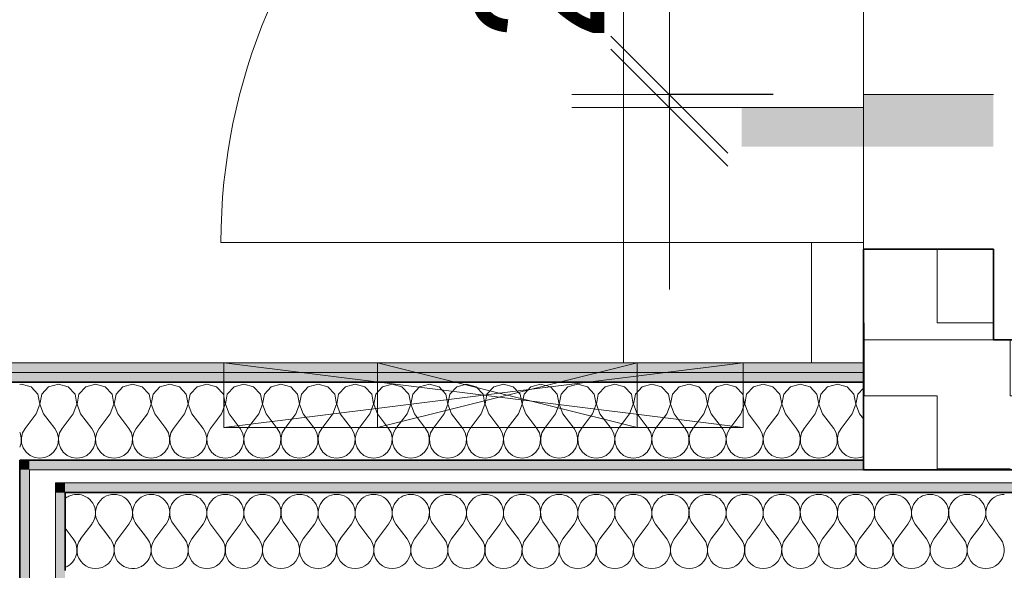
# Model space of a CAD drawing. Header units: centimetres. Extents: x -7.1 to 26.5, y -14.7 to 18.1.
# Tile 87 of 186: x 8.7 to 10.2, y 5.9 to 6.8. Entities that reach past the tile are written whole.
import ezdxf

# ---------------------------------------------------------------- set-up
doc = ezdxf.new("R2010")
doc.units = ezdxf.units.CM
doc.header["$LTSCALE"] = 10
doc.header["$PDMODE"] = 65
doc.linetypes.add('AUSGEZOGEN', pattern=[0])
for name, color, linetype in [('XR$1$010 Murs extérieurs', 7, 'Continuous'), ('XR$1$010 Portes', 7, 'Continuous'), ('XR$1$015 Murs intérieurs', 7, 'Continuous'), ('XR$1$015 Murs intérieurs – Lignes de séparation des couches', 7, 'Continuous'), ('XR$1$030 Chapes', 7, 'Continuous'), ('XR$1$056 Ascenseur', 7, 'Continuous'), ('XR$1$065 Mobilier installé', 7, 'Continuous'), ('XR$1$080 Définition des locaux – Contour', 7, 'Continuous'), ('XR$1$0_', 7, 'Continuous'), ('XR$2$105 Cotations100', 7, 'Continuous'), ('XR$3$010 Murs extérieurs – Hachures des composants', 7, 'Continuous'), ('XR$3$015 Murs intérieurs – Hachures des composants', 7, 'Continuous'), ('XR$3$035 Dalles', 7, 'Continuous')]:
    doc.layers.add(name, color=color, linetype=linetype)
doc.styles.add('ARIAL', font='arial.ttf')
doc.dimstyles.new('DIMSTYLE_7', dxfattribs={"dimtxt": 0.2, "dimasz": 0.3, "dimexe": 0, "dimexo": 0, "dimgap": 0.1, "dimtad": 2, "dimdec": 1, "dimlfac": 100, "dimrnd": 0.5, "dimzin": 4, "dimdsep": 46, "dimtxsty": 'ARIAL', "dimblk1": 'ALL_ML_STRICH', "dimblk2": 'ALL_ML_STRICH', "dimsah": 1, "dimcen": 0, "dimclrd": 7, "dimclre": 7, "dimclrt": 7, "dimadec": 0, "dimazin": 0, "dimtfac": 1, "dimtdec": 0, "dimtix": 1, "dimtmove": 2, "dimatfit": 3, "dimfxl": 0, "dimtvp": 1.2, "dimtzin": 0, "dimlwd": 0, "dimlwe": 18, "dimarcsym": 0})
pattern_1 = [(0, (0.225, 0.225), (0.1125, 0.1125), [0.1125, -0.1125]), (90, (0.225, 0.225), (-0.1125, 0.1125), [0.1125, -0.1125])]

# ---------------------------------------------------------------- blocks, each defined once
blk = doc.blocks.new('ALL_ML_STRICH')
at = {"color": 0, "linetype": 'ByBlock', "lineweight": -2}
for p, q in [((0, -0.5), (0, 0.5)), ((-0.3, -0.3), (0.3, 0.3)), ((-1, 0), (0.5, 0))]:
    blk.add_line(p, q, dxfattribs=at)
blk = doc.blocks.new('*D220')
at = {"layer": 'DEFPOINTS', "color": 7, "linetype": 'AUSGEZOGEN', "lineweight": 18, "transparency": 16777216}
for p in [(10.0363, 6.6514), (9.7126, 6.6314), (9.8573, 6.6314)]:
    blk.add_point(p, dxfattribs=at)
at = {"layer": 'XR$2$105 Cotations100', "color": 7, "linetype": 'AUSGEZOGEN', "lineweight": -2, "transparency": 16777216}
for p, q in [((9.8726, 6.6514), (9.7126, 6.6514)), ((9.7126, 6.6314), (9.7126, 6.6514)), ((9.7126, 6.6314), (9.7126, 6.6314))]:
    blk.add_line(p, q, dxfattribs=at)
at = {"layer": 'XR$2$105 Cotations100', "color": 7, "linetype": 'AUSGEZOGEN', "lineweight": 18, "transparency": 16777216, "xscale": 0.3, "yscale": 0.3, "zscale": 0.3}
for p, rotation in [((9.7126, 6.6314), 270), ((9.7126, 6.6514), 90)]:
    blk.add_blockref('ALL_ML_STRICH', p, dxfattribs=dict(at, rotation=rotation))
at = {"layer": 'XR$2$105 Cotations100', "color": 7, "linetype": 'AUSGEZOGEN', "lineweight": 18, "transparency": 16777216, "insert": (9.5126, 6.7974), "char_height": 0.2, "width": 0.48, "attachment_point": 5, "rotation": 90, "style": 'ARIAL'}
blk.add_mtext('\\W0.80;\\A1;{\\A1;{2\\H0.132000;\\S^ ;}}', dxfattribs=at)
blk = doc.blocks.new('COMPLEXOBJECT_179')
at = {"layer": 'XR$3$015 Murs intérieurs – Hachures des composants', "color": 8, "linetype": 'AUSGEZOGEN', "lineweight": 13, "transparency": 33554687}
for p, q in [((8.7943, 5.9671), (8.7818, 5.9838)), ((8.8057, 5.9671), (8.8229, 5.9899)), ((8.8514, 5.9671), (8.8461, 5.9742))]:
    blk.add_line(p, q, dxfattribs=at)
for centre, start, end in [((8.8, 6.0071), 115.9318, 129.6418), ((8.8, 6.0071), 323.1301, 334.0682), ((8.7714, 5.9499), 291.2239, 36.8699), ((8.8286, 5.9499), 143.1301, 36.8699), ((8.8857, 5.9499), 157.3593, 292.6407)]:
    blk.add_arc(centre, 0.0286, start, end, dxfattribs=at)
blk = doc.blocks.new('COMPLEXOBJECT_181')
at = {"layer": 'XR$3$015 Murs intérieurs – Hachures des composants', "color": 8, "linetype": 'AUSGEZOGEN', "lineweight": 13, "transparency": 33554687}
for p, q in [((8.8461, 5.9742), (8.8343, 5.9899)), ((8.8629, 5.9671), (8.88, 5.9899)), ((8.9018, 5.9761), (8.8914, 5.9899))]:
    blk.add_line(p, q, dxfattribs=at)
for centre, start, end in [((8.8, 6.0071), 90, 115.9318), ((8.8, 6.0071), 334.0682, 90), ((8.8571, 6.0071), 90, 216.8699), ((8.8571, 6.0071), 323.1301, 90), ((8.9143, 6.0071), 115.9755, 216.8699), ((8.8857, 5.9499), 143.1301, 157.3593), ((8.8857, 5.9499), 292.6407, 304.1952)]:
    blk.add_arc(centre, 0.0286, start, end, dxfattribs=at)
blk = doc.blocks.new('COMPLEXOBJECT_182')
at = {"layer": 'XR$3$015 Murs intérieurs – Hachures des composants', "color": 8, "linetype": 'AUSGEZOGEN', "lineweight": 13, "transparency": 33554687}
for p, q in [((8.92, 5.9671), (8.9371, 5.9899)), ((8.9657, 5.9671), (8.9486, 5.9899)), ((8.9771, 5.9671), (8.9943, 5.9899)), ((9.0229, 5.9671), (9.0057, 5.9899)), ((9.0343, 5.9671), (9.0514, 5.9899)), ((9.08, 5.9671), (9.0629, 5.9899)), ((9.0914, 5.9671), (9.1086, 5.9899)), ((9.1371, 5.9671), (9.12, 5.9899)), ((9.1486, 5.9671), (9.1657, 5.9899)), ((9.1943, 5.9671), (9.1771, 5.9899)), ((9.2057, 5.9671), (9.2229, 5.9899)), ((9.2514, 5.9671), (9.2343, 5.9899)), ((9.2629, 5.9671), (9.28, 5.9899)), ((9.3086, 5.9671), (9.2914, 5.9899)), ((9.32, 5.9671), (9.3371, 5.9899)), ((9.3657, 5.9671), (9.3486, 5.9899)), ((9.3771, 5.9671), (9.3943, 5.9899)), ((9.4229, 5.9671), (9.4057, 5.9899)), ((9.4343, 5.9671), (9.4514, 5.9899)), ((9.48, 5.9671), (9.4629, 5.9899)), ((9.4914, 5.9671), (9.5086, 5.9899)), ((9.5371, 5.9671), (9.52, 5.9899)), ((9.5486, 5.9671), (9.5657, 5.9899)), ((9.5943, 5.9671), (9.5771, 5.9899)), ((9.6057, 5.9671), (9.6229, 5.9899)), ((9.6514, 5.9671), (9.6343, 5.9899)), ((9.6629, 5.9671), (9.68, 5.9899)), ((9.7086, 5.9671), (9.6914, 5.9899)), ((9.72, 5.9671), (9.7371, 5.9899)), ((9.7657, 5.9671), (9.7486, 5.9899)), ((9.7771, 5.9671), (9.7943, 5.9899)), ((9.8229, 5.9671), (9.8057, 5.9899)), ((9.8343, 5.9671), (9.8514, 5.9899)), ((9.88, 5.9671), (9.8629, 5.9899)), ((9.8914, 5.9671), (9.9086, 5.9899)), ((9.9371, 5.9671), (9.92, 5.9899)), ((9.9486, 5.9671), (9.9657, 5.9899)), ((9.9943, 5.9671), (9.9771, 5.9899)), ((10.0057, 5.9671), (10.0229, 5.9899)), ((10.0514, 5.9671), (10.0343, 5.9899)), ((10.0629, 5.9671), (10.08, 5.9899)), ((10.1086, 5.9671), (10.0914, 5.9899)), ((10.12, 5.9671), (10.1371, 5.9899)), ((10.1657, 5.9671), (10.1486, 5.9899)), ((10.1771, 5.9671), (10.1943, 5.9899)), ((10.2229, 5.9671), (10.2057, 5.9899)), ((8.9086, 5.9671), (8.9018, 5.9761))]:
    blk.add_line(p, q, dxfattribs=at)
for centre, start, end in [((8.9143, 6.0071), 90, 115.9755), ((8.9143, 6.0071), 323.1301, 90), ((8.9714, 6.0071), 90, 216.8699), ((8.9714, 6.0071), 323.1301, 90), ((9.0286, 6.0071), 90, 216.8699), ((9.0286, 6.0071), 323.1301, 90), ((9.0857, 6.0071), 90, 216.8699), ((9.0857, 6.0071), 323.1301, 90), ((9.1429, 6.0071), 90, 216.8699), ((9.1429, 6.0071), 323.1301, 90), ((9.2, 6.0071), 90, 216.8699), ((9.2, 6.0071), 323.1301, 90), ((9.2571, 6.0071), 90, 216.8699), ((9.2571, 6.0071), 323.1301, 90), ((9.3143, 6.0071), 90, 216.8699), ((9.3143, 6.0071), 323.1301, 90), ((9.3714, 6.0071), 90, 216.8699), ((9.3714, 6.0071), 323.1301, 90), ((9.4286, 6.0071), 90, 216.8699), ((9.4286, 6.0071), 323.1301, 90), ((9.4857, 6.0071), 90, 216.8699), ((9.4857, 6.0071), 323.1301, 90), ((9.5429, 6.0071), 90, 216.8699), ((9.5429, 6.0071), 323.1301, 90), ((9.6, 6.0071), 90, 216.8699), ((9.6, 6.0071), 323.1301, 90), ((9.6571, 6.0071), 90, 216.8699), ((9.6571, 6.0071), 323.1301, 90), ((9.7143, 6.0071), 90, 216.8699), ((9.7143, 6.0071), 323.1301, 90), ((9.7714, 6.0071), 90, 216.8699), ((9.7714, 6.0071), 323.1301, 90), ((9.8286, 6.0071), 90, 216.8699), ((9.8286, 6.0071), 323.1301, 90), ((9.8857, 6.0071), 90, 216.8699), ((9.8857, 6.0071), 323.1301, 90), ((9.9429, 6.0071), 90, 216.8699), ((9.9429, 6.0071), 323.1301, 90), ((10, 6.0071), 90, 216.8699), ((10, 6.0071), 323.1301, 90), ((10.0571, 6.0071), 90, 216.8699), ((10.0571, 6.0071), 323.1301, 90), ((10.1143, 6.0071), 90, 216.8699), ((10.1143, 6.0071), 323.1301, 90), ((10.1714, 6.0071), 90, 216.8699), ((10.1714, 6.0071), 323.1301, 90), ((10.2286, 6.0071), 90, 216.8699), ((8.8857, 5.9499), 304.1952, 36.8699), ((8.9429, 5.9499), 143.1301, 36.8699), ((9, 5.9499), 143.1301, 36.8699), ((9.0571, 5.9499), 143.1301, 36.8699), ((9.1143, 5.9499), 143.1301, 36.8699), ((9.1714, 5.9499), 143.1301, 36.8699), ((9.2286, 5.9499), 143.1301, 36.8699), ((9.2857, 5.9499), 143.1301, 36.8699), ((9.3429, 5.9499), 143.1301, 36.8699), ((9.4, 5.9499), 143.1301, 36.8699), ((9.4571, 5.9499), 143.1301, 36.8699), ((9.5143, 5.9499), 143.1301, 36.8699), ((9.5714, 5.9499), 143.1301, 36.8699), ((9.6286, 5.9499), 143.1301, 36.8699), ((9.6857, 5.9499), 143.1301, 36.8699), ((9.7429, 5.9499), 143.1301, 36.8699), ((9.8, 5.9499), 143.1301, 36.8699), ((9.8571, 5.9499), 143.1301, 36.8699), ((9.9143, 5.9499), 143.1301, 36.8699), ((9.9714, 5.9499), 143.1301, 36.8699), ((10.0286, 5.9499), 143.1301, 36.8699), ((10.0857, 5.9499), 143.1301, 36.8699), ((10.1429, 5.9499), 143.1301, 36.8699), ((10.2, 5.9499), 143.1301, 36.8699)]:
    blk.add_arc(centre, 0.0286, start, end, dxfattribs=at)
blk = doc.blocks.new('COMPLEXOBJECT_251')
at = {"layer": 'XR$3$015 Murs intérieurs – Hachures des composants', "color": 8, "linetype": 'AUSGEZOGEN', "lineweight": 13, "transparency": 33554687}
for p, q in [((8.7143, 6.2056), (8.7118, 6.2049)), ((8.7293, 6.2014), (8.7143, 6.2056)), ((8.7714, 6.2056), (8.7564, 6.2014)), ((8.7864, 6.2014), (8.7714, 6.2056)), ((8.8286, 6.2056), (8.8136, 6.2014)), ((8.8436, 6.2014), (8.8286, 6.2056)), ((8.8857, 6.2056), (8.8707, 6.2014)), ((8.9007, 6.2014), (8.8857, 6.2056)), ((8.9429, 6.2056), (8.9278, 6.2014)), ((8.9579, 6.2014), (8.9429, 6.2056)), ((9, 6.2056), (8.985, 6.2014)), ((9.015, 6.2014), (9, 6.2056)), ((9.0571, 6.2056), (9.0421, 6.2014)), ((9.0722, 6.2014), (9.0571, 6.2056)), ((9.1143, 6.2056), (9.0993, 6.2014)), ((9.1293, 6.2014), (9.1143, 6.2056)), ((9.1714, 6.2056), (9.1564, 6.2014)), ((9.1864, 6.2014), (9.1714, 6.2056)), ((9.2286, 6.2056), (9.2136, 6.2014)), ((9.2436, 6.2014), (9.2286, 6.2056)), ((9.2857, 6.2056), (9.2707, 6.2014)), ((9.3007, 6.2014), (9.2857, 6.2056)), ((9.3429, 6.2056), (9.3278, 6.2014)), ((9.3579, 6.2014), (9.3429, 6.2056)), ((9.4, 6.2056), (9.385, 6.2014)), ((9.415, 6.2014), (9.4, 6.2056)), ((9.4571, 6.2056), (9.4421, 6.2014)), ((9.4722, 6.2014), (9.4571, 6.2056)), ((9.5143, 6.2056), (9.4993, 6.2014)), ((9.5293, 6.2014), (9.5143, 6.2056)), ((9.5714, 6.2056), (9.5564, 6.2014)), ((9.5864, 6.2014), (9.5714, 6.2056)), ((9.6286, 6.2056), (9.6136, 6.2014)), ((9.6436, 6.2014), (9.6286, 6.2056)), ((9.6857, 6.2056), (9.6707, 6.2014)), ((9.7007, 6.2014), (9.6857, 6.2056)), ((9.7429, 6.2056), (9.7278, 6.2014)), ((9.7579, 6.2014), (9.7429, 6.2056)), ((9.8, 6.2056), (9.785, 6.2014)), ((9.815, 6.2014), (9.8, 6.2056)), ((9.8571, 6.2056), (9.8421, 6.2014)), ((9.8722, 6.2014), (9.8571, 6.2056)), ((9.9143, 6.2056), (9.8993, 6.2014)), ((9.9293, 6.2014), (9.9143, 6.2056)), ((9.9714, 6.2056), (9.9564, 6.2014)), ((9.9864, 6.2014), (9.9714, 6.2056)), ((8.7398, 6.1899), (8.7293, 6.2014)), ((8.7427, 6.1745), (8.7398, 6.1899)), ((8.7459, 6.1899), (8.743, 6.1745)), ((8.7564, 6.2014), (8.7459, 6.1899)), ((8.797, 6.1899), (8.7864, 6.2014)), ((8.7999, 6.1745), (8.797, 6.1899)), ((8.803, 6.1899), (8.8001, 6.1745)), ((8.8136, 6.2014), (8.803, 6.1899)), ((8.8541, 6.1899), (8.8436, 6.2014)), ((8.857, 6.1745), (8.8541, 6.1899)), ((8.8602, 6.1899), (8.8573, 6.1745)), ((8.8707, 6.2014), (8.8602, 6.1899)), ((8.9113, 6.1899), (8.9007, 6.2014)), ((8.9142, 6.1745), (8.9113, 6.1899)), ((8.9173, 6.1899), (8.9144, 6.1745)), ((8.9278, 6.2014), (8.9173, 6.1899)), ((8.9684, 6.1899), (8.9579, 6.2014)), ((8.9713, 6.1745), (8.9684, 6.1899)), ((8.9744, 6.1899), (8.9715, 6.1745)), ((8.985, 6.2014), (8.9744, 6.1899)), ((9.0256, 6.1899), (9.015, 6.2014)), ((9.0285, 6.1745), (9.0256, 6.1899)), ((9.0316, 6.1899), (9.0287, 6.1745)), ((9.0421, 6.2014), (9.0316, 6.1899)), ((9.0827, 6.1899), (9.0722, 6.2014)), ((9.0856, 6.1745), (9.0827, 6.1899)), ((9.0887, 6.1899), (9.0858, 6.1745)), ((9.0993, 6.2014), (9.0887, 6.1899)), ((9.1398, 6.1899), (9.1293, 6.2014)), ((9.1427, 6.1745), (9.1398, 6.1899)), ((9.1459, 6.1899), (9.143, 6.1745)), ((9.1564, 6.2014), (9.1459, 6.1899)), ((9.197, 6.1899), (9.1864, 6.2014)), ((9.1999, 6.1745), (9.197, 6.1899)), ((9.203, 6.1899), (9.2001, 6.1745)), ((9.2136, 6.2014), (9.203, 6.1899)), ((9.2541, 6.1899), (9.2436, 6.2014)), ((9.257, 6.1745), (9.2541, 6.1899)), ((9.2602, 6.1899), (9.2573, 6.1745)), ((9.2707, 6.2014), (9.2602, 6.1899)), ((9.3113, 6.1899), (9.3007, 6.2014)), ((9.3142, 6.1745), (9.3113, 6.1899)), ((9.3173, 6.1899), (9.3144, 6.1745)), ((9.3278, 6.2014), (9.3173, 6.1899)), ((9.3684, 6.1899), (9.3579, 6.2014)), ((9.3713, 6.1745), (9.3684, 6.1899)), ((9.3744, 6.1899), (9.3715, 6.1745)), ((9.385, 6.2014), (9.3744, 6.1899)), ((9.4256, 6.1899), (9.415, 6.2014)), ((9.4285, 6.1745), (9.4256, 6.1899)), ((9.4316, 6.1899), (9.4287, 6.1745)), ((9.4421, 6.2014), (9.4316, 6.1899)), ((9.4827, 6.1899), (9.4722, 6.2014)), ((9.4856, 6.1745), (9.4827, 6.1899)), ((9.4887, 6.1899), (9.4858, 6.1745)), ((9.4993, 6.2014), (9.4887, 6.1899)), ((9.5398, 6.1899), (9.5293, 6.2014)), ((9.5427, 6.1745), (9.5398, 6.1899)), ((9.5459, 6.1899), (9.543, 6.1745)), ((9.5564, 6.2014), (9.5459, 6.1899)), ((9.597, 6.1899), (9.5864, 6.2014)), ((9.5999, 6.1745), (9.597, 6.1899)), ((9.603, 6.1899), (9.6001, 6.1745)), ((9.6136, 6.2014), (9.603, 6.1899)), ((9.6541, 6.1899), (9.6436, 6.2014)), ((9.657, 6.1745), (9.6541, 6.1899)), ((9.6602, 6.1899), (9.6573, 6.1745)), ((9.6707, 6.2014), (9.6602, 6.1899)), ((9.7113, 6.1899), (9.7007, 6.2014)), ((9.7142, 6.1745), (9.7113, 6.1899)), ((9.7173, 6.1899), (9.7144, 6.1745)), ((9.7278, 6.2014), (9.7173, 6.1899)), ((9.7684, 6.1899), (9.7579, 6.2014)), ((9.7713, 6.1745), (9.7684, 6.1899)), ((9.7744, 6.1899), (9.7715, 6.1745)), ((9.785, 6.2014), (9.7744, 6.1899)), ((9.8256, 6.1899), (9.815, 6.2014)), ((9.8285, 6.1745), (9.8256, 6.1899)), ((9.8316, 6.1899), (9.8287, 6.1745)), ((9.8421, 6.2014), (9.8316, 6.1899)), ((9.8827, 6.1899), (9.8722, 6.2014)), ((9.8856, 6.1745), (9.8827, 6.1899)), ((9.8887, 6.1899), (9.8858, 6.1745)), ((9.8993, 6.2014), (9.8887, 6.1899)), ((9.9398, 6.1899), (9.9293, 6.2014)), ((9.9427, 6.1745), (9.9398, 6.1899)), ((9.9459, 6.1899), (9.943, 6.1745)), ((9.9564, 6.2014), (9.9459, 6.1899)), ((9.997, 6.1899), (9.9864, 6.2014)), ((9.9999, 6.1745), (9.997, 6.1899)), ((10.003, 6.1899), (10.0001, 6.1745)), ((10.0118, 6.1994), (10.003, 6.1899)), ((8.7371, 6.1599), (8.7427, 6.1745)), ((8.743, 6.1745), (8.7486, 6.1599)), ((8.7943, 6.1599), (8.7999, 6.1745)), ((8.8001, 6.1745), (8.8057, 6.1599)), ((8.8514, 6.1599), (8.857, 6.1745)), ((8.8573, 6.1745), (8.8629, 6.1599)), ((8.9086, 6.1599), (8.9142, 6.1745)), ((8.9144, 6.1745), (8.92, 6.1599)), ((8.9657, 6.1599), (8.9713, 6.1745)), ((8.9715, 6.1745), (8.9771, 6.1599)), ((9.0229, 6.1599), (9.0285, 6.1745)), ((9.0287, 6.1745), (9.0343, 6.1599)), ((9.08, 6.1599), (9.0856, 6.1745)), ((9.0858, 6.1745), (9.0914, 6.1599)), ((9.1371, 6.1599), (9.1427, 6.1745)), ((9.143, 6.1745), (9.1486, 6.1599)), ((9.1943, 6.1599), (9.1999, 6.1745)), ((9.2001, 6.1745), (9.2057, 6.1599)), ((9.2514, 6.1599), (9.257, 6.1745)), ((9.2573, 6.1745), (9.2629, 6.1599)), ((9.3086, 6.1599), (9.3142, 6.1745)), ((9.3144, 6.1745), (9.32, 6.1599)), ((9.3657, 6.1599), (9.3713, 6.1745)), ((9.3715, 6.1745), (9.3771, 6.1599)), ((9.4229, 6.1599), (9.4285, 6.1745)), ((9.4287, 6.1745), (9.4343, 6.1599)), ((9.48, 6.1599), (9.4856, 6.1745)), ((9.4858, 6.1745), (9.4914, 6.1599)), ((9.5371, 6.1599), (9.5427, 6.1745)), ((9.543, 6.1745), (9.5486, 6.1599)), ((9.5943, 6.1599), (9.5999, 6.1745)), ((9.6001, 6.1745), (9.6057, 6.1599)), ((9.6514, 6.1599), (9.657, 6.1745)), ((9.6573, 6.1745), (9.6629, 6.1599)), ((9.7086, 6.1599), (9.7142, 6.1745)), ((9.7144, 6.1745), (9.72, 6.1599)), ((9.7657, 6.1599), (9.7713, 6.1745)), ((9.7715, 6.1745), (9.7771, 6.1599)), ((9.8229, 6.1599), (9.8285, 6.1745)), ((9.8287, 6.1745), (9.8343, 6.1599)), ((9.88, 6.1599), (9.8856, 6.1745)), ((9.8858, 6.1745), (9.8914, 6.1599)), ((9.9371, 6.1599), (9.9427, 6.1745)), ((9.943, 6.1745), (9.9486, 6.1599)), ((9.9943, 6.1599), (9.9999, 6.1745)), ((10.0001, 6.1745), (10.0057, 6.1599)), ((8.7371, 6.1599), (8.72, 6.1371)), ((8.7486, 6.1599), (8.7657, 6.1371)), ((8.7943, 6.1599), (8.7771, 6.1371)), ((8.8057, 6.1599), (8.8229, 6.1371)), ((8.8514, 6.1599), (8.8343, 6.1371)), ((8.8629, 6.1599), (8.88, 6.1371)), ((8.9086, 6.1599), (8.8914, 6.1371)), ((8.92, 6.1599), (8.9371, 6.1371)), ((8.9657, 6.1599), (8.9486, 6.1371)), ((8.9771, 6.1599), (8.9943, 6.1371)), ((9.0229, 6.1599), (9.0057, 6.1371)), ((9.0343, 6.1599), (9.0514, 6.1371)), ((9.08, 6.1599), (9.0629, 6.1371)), ((9.0914, 6.1599), (9.1086, 6.1371)), ((9.1371, 6.1599), (9.12, 6.1371)), ((9.1486, 6.1599), (9.1657, 6.1371)), ((9.1943, 6.1599), (9.1771, 6.1371)), ((9.2057, 6.1599), (9.2229, 6.1371)), ((9.2514, 6.1599), (9.2343, 6.1371)), ((9.2629, 6.1599), (9.28, 6.1371)), ((9.3086, 6.1599), (9.2914, 6.1371)), ((9.32, 6.1599), (9.3371, 6.1371)), ((9.3657, 6.1599), (9.3486, 6.1371)), ((9.3771, 6.1599), (9.3943, 6.1371)), ((9.4229, 6.1599), (9.4057, 6.1371)), ((9.4343, 6.1599), (9.4514, 6.1371)), ((9.48, 6.1599), (9.4629, 6.1371)), ((9.4914, 6.1599), (9.5086, 6.1371)), ((9.5371, 6.1599), (9.52, 6.1371)), ((9.5486, 6.1599), (9.5657, 6.1371)), ((9.5943, 6.1599), (9.5771, 6.1371)), ((9.6057, 6.1599), (9.6229, 6.1371)), ((9.6514, 6.1599), (9.6343, 6.1371)), ((9.6629, 6.1599), (9.68, 6.1371)), ((9.7086, 6.1599), (9.6914, 6.1371)), ((9.72, 6.1599), (9.7371, 6.1371)), ((9.7657, 6.1599), (9.7486, 6.1371)), ((9.7771, 6.1599), (9.7943, 6.1371)), ((9.8229, 6.1599), (9.8057, 6.1371)), ((9.8343, 6.1599), (9.8514, 6.1371)), ((9.88, 6.1599), (9.8629, 6.1371)), ((9.8914, 6.1599), (9.9086, 6.1371)), ((9.9371, 6.1599), (9.92, 6.1371)), ((9.9486, 6.1599), (9.9657, 6.1371)), ((9.9943, 6.1599), (9.9771, 6.1371)), ((10.0057, 6.1599), (10.0118, 6.1519)), ((8.7124, 6.1302), (8.7118, 6.1313)), ((8.7142, 6.1225), (8.7124, 6.1302)), ((8.7162, 6.1302), (8.7144, 6.1225)), ((8.72, 6.1371), (8.7162, 6.1302)), ((8.7695, 6.1302), (8.7657, 6.1371)), ((8.7713, 6.1225), (8.7695, 6.1302)), ((8.7733, 6.1302), (8.7715, 6.1225)), ((8.7771, 6.1371), (8.7733, 6.1302)), ((8.8267, 6.1302), (8.8229, 6.1371)), ((8.8285, 6.1225), (8.8267, 6.1302)), ((8.8305, 6.1302), (8.8287, 6.1225)), ((8.8343, 6.1371), (8.8305, 6.1302)), ((8.8838, 6.1302), (8.88, 6.1371)), ((8.8856, 6.1225), (8.8838, 6.1302)), ((8.8876, 6.1302), (8.8858, 6.1225)), ((8.8914, 6.1371), (8.8876, 6.1302)), ((8.941, 6.1302), (8.9371, 6.1371)), ((8.9427, 6.1225), (8.941, 6.1302)), ((8.9448, 6.1302), (8.943, 6.1225)), ((8.9486, 6.1371), (8.9448, 6.1302)), ((8.9981, 6.1302), (8.9943, 6.1371)), ((8.9999, 6.1225), (8.9981, 6.1302)), ((9.0019, 6.1302), (9.0001, 6.1225)), ((9.0057, 6.1371), (9.0019, 6.1302)), ((9.0552, 6.1302), (9.0514, 6.1371)), ((9.057, 6.1225), (9.0552, 6.1302)), ((9.059, 6.1302), (9.0573, 6.1225)), ((9.0629, 6.1371), (9.059, 6.1302)), ((9.1124, 6.1302), (9.1086, 6.1371)), ((9.1142, 6.1225), (9.1124, 6.1302)), ((9.1162, 6.1302), (9.1144, 6.1225)), ((9.12, 6.1371), (9.1162, 6.1302)), ((9.1695, 6.1302), (9.1657, 6.1371)), ((9.1713, 6.1225), (9.1695, 6.1302)), ((9.1733, 6.1302), (9.1715, 6.1225)), ((9.1771, 6.1371), (9.1733, 6.1302)), ((9.2267, 6.1302), (9.2229, 6.1371)), ((9.2285, 6.1225), (9.2267, 6.1302)), ((9.2305, 6.1302), (9.2287, 6.1225)), ((9.2343, 6.1371), (9.2305, 6.1302)), ((9.2838, 6.1302), (9.28, 6.1371)), ((9.2856, 6.1225), (9.2838, 6.1302)), ((9.2876, 6.1302), (9.2858, 6.1225)), ((9.2914, 6.1371), (9.2876, 6.1302)), ((9.341, 6.1302), (9.3371, 6.1371)), ((9.3427, 6.1225), (9.341, 6.1302)), ((9.3448, 6.1302), (9.343, 6.1225)), ((9.3486, 6.1371), (9.3448, 6.1302)), ((9.3981, 6.1302), (9.3943, 6.1371)), ((9.3999, 6.1225), (9.3981, 6.1302)), ((9.4019, 6.1302), (9.4001, 6.1225)), ((9.4057, 6.1371), (9.4019, 6.1302)), ((9.4552, 6.1302), (9.4514, 6.1371)), ((9.457, 6.1225), (9.4552, 6.1302)), ((9.459, 6.1302), (9.4573, 6.1225)), ((9.4629, 6.1371), (9.459, 6.1302)), ((9.5124, 6.1302), (9.5086, 6.1371)), ((9.5142, 6.1225), (9.5124, 6.1302)), ((9.5162, 6.1302), (9.5144, 6.1225)), ((9.52, 6.1371), (9.5162, 6.1302)), ((9.5695, 6.1302), (9.5657, 6.1371)), ((9.5713, 6.1225), (9.5695, 6.1302)), ((9.5733, 6.1302), (9.5715, 6.1225)), ((9.5771, 6.1371), (9.5733, 6.1302)), ((9.6267, 6.1302), (9.6229, 6.1371)), ((9.6285, 6.1225), (9.6267, 6.1302)), ((9.6305, 6.1302), (9.6287, 6.1225)), ((9.6343, 6.1371), (9.6305, 6.1302)), ((9.6838, 6.1302), (9.68, 6.1371)), ((9.6856, 6.1225), (9.6838, 6.1302)), ((9.6876, 6.1302), (9.6858, 6.1225)), ((9.6914, 6.1371), (9.6876, 6.1302)), ((9.741, 6.1302), (9.7371, 6.1371)), ((9.7427, 6.1225), (9.741, 6.1302)), ((9.7448, 6.1302), (9.743, 6.1225)), ((9.7486, 6.1371), (9.7448, 6.1302)), ((9.7981, 6.1302), (9.7943, 6.1371)), ((9.7999, 6.1225), (9.7981, 6.1302)), ((9.8019, 6.1302), (9.8001, 6.1225)), ((9.8057, 6.1371), (9.8019, 6.1302)), ((9.8552, 6.1302), (9.8514, 6.1371)), ((9.857, 6.1225), (9.8552, 6.1302)), ((9.859, 6.1302), (9.8573, 6.1225)), ((9.8629, 6.1371), (9.859, 6.1302)), ((9.9124, 6.1302), (9.9086, 6.1371)), ((9.9142, 6.1225), (9.9124, 6.1302)), ((9.9162, 6.1302), (9.9144, 6.1225)), ((9.92, 6.1371), (9.9162, 6.1302)), ((9.9695, 6.1302), (9.9657, 6.1371)), ((9.9713, 6.1225), (9.9695, 6.1302)), ((9.9733, 6.1302), (9.9715, 6.1225)), ((9.9771, 6.1371), (9.9733, 6.1302)), ((8.7118, 6.1086), (8.7138, 6.1146)), ((8.7138, 6.1146), (8.7142, 6.1225)), ((8.7144, 6.1225), (8.7148, 6.1146)), ((8.7148, 6.1146), (8.7173, 6.1072)), ((8.7684, 6.1072), (8.7709, 6.1146)), ((8.7709, 6.1146), (8.7713, 6.1225)), ((8.7715, 6.1225), (8.7719, 6.1146)), ((8.7719, 6.1146), (8.7744, 6.1072)), ((8.8256, 6.1072), (8.8281, 6.1146)), ((8.8281, 6.1146), (8.8285, 6.1225)), ((8.8287, 6.1225), (8.8291, 6.1146)), ((8.8291, 6.1146), (8.8316, 6.1072)), ((8.8827, 6.1072), (8.8852, 6.1146)), ((8.8852, 6.1146), (8.8856, 6.1225)), ((8.8858, 6.1225), (8.8862, 6.1146)), ((8.8862, 6.1146), (8.8887, 6.1072)), ((8.9398, 6.1072), (8.9424, 6.1146)), ((8.9424, 6.1146), (8.9427, 6.1225)), ((8.943, 6.1225), (8.9434, 6.1146)), ((8.9434, 6.1146), (8.9459, 6.1072)), ((8.997, 6.1072), (8.9995, 6.1146)), ((8.9995, 6.1146), (8.9999, 6.1225)), ((9.0001, 6.1225), (9.0005, 6.1146)), ((9.0005, 6.1146), (9.003, 6.1072)), ((9.0541, 6.1072), (9.0566, 6.1146)), ((9.0566, 6.1146), (9.057, 6.1225)), ((9.0573, 6.1225), (9.0576, 6.1146)), ((9.0576, 6.1146), (9.0602, 6.1072)), ((9.1113, 6.1072), (9.1138, 6.1146)), ((9.1138, 6.1146), (9.1142, 6.1225)), ((9.1144, 6.1225), (9.1148, 6.1146)), ((9.1148, 6.1146), (9.1173, 6.1072)), ((9.1684, 6.1072), (9.1709, 6.1146)), ((9.1709, 6.1146), (9.1713, 6.1225)), ((9.1715, 6.1225), (9.1719, 6.1146)), ((9.1719, 6.1146), (9.1744, 6.1072)), ((9.2256, 6.1072), (9.2281, 6.1146)), ((9.2281, 6.1146), (9.2285, 6.1225)), ((9.2287, 6.1225), (9.2291, 6.1146)), ((9.2291, 6.1146), (9.2316, 6.1072)), ((9.2827, 6.1072), (9.2852, 6.1146)), ((9.2852, 6.1146), (9.2856, 6.1225)), ((9.2858, 6.1225), (9.2862, 6.1146)), ((9.2862, 6.1146), (9.2887, 6.1072)), ((9.3398, 6.1072), (9.3424, 6.1146)), ((9.3424, 6.1146), (9.3427, 6.1225)), ((9.343, 6.1225), (9.3434, 6.1146)), ((9.3434, 6.1146), (9.3459, 6.1072)), ((9.397, 6.1072), (9.3995, 6.1146)), ((9.3995, 6.1146), (9.3999, 6.1225)), ((9.4001, 6.1225), (9.4005, 6.1146)), ((9.4005, 6.1146), (9.403, 6.1072)), ((9.4541, 6.1072), (9.4566, 6.1146)), ((9.4566, 6.1146), (9.457, 6.1225)), ((9.4573, 6.1225), (9.4576, 6.1146)), ((9.4576, 6.1146), (9.4602, 6.1072)), ((9.5113, 6.1072), (9.5138, 6.1146)), ((9.5138, 6.1146), (9.5142, 6.1225)), ((9.5144, 6.1225), (9.5148, 6.1146)), ((9.5148, 6.1146), (9.5173, 6.1072)), ((9.5684, 6.1072), (9.5709, 6.1146)), ((9.5709, 6.1146), (9.5713, 6.1225)), ((9.5715, 6.1225), (9.5719, 6.1146)), ((9.5719, 6.1146), (9.5744, 6.1072)), ((9.6256, 6.1072), (9.6281, 6.1146)), ((9.6281, 6.1146), (9.6285, 6.1225)), ((9.6287, 6.1225), (9.6291, 6.1146)), ((9.6291, 6.1146), (9.6316, 6.1072)), ((9.6827, 6.1072), (9.6852, 6.1146)), ((9.6852, 6.1146), (9.6856, 6.1225)), ((9.6858, 6.1225), (9.6862, 6.1146)), ((9.6862, 6.1146), (9.6887, 6.1072)), ((9.7398, 6.1072), (9.7424, 6.1146)), ((9.7424, 6.1146), (9.7427, 6.1225)), ((9.743, 6.1225), (9.7434, 6.1146)), ((9.7434, 6.1146), (9.7459, 6.1072)), ((9.797, 6.1072), (9.7995, 6.1146)), ((9.7995, 6.1146), (9.7999, 6.1225)), ((9.8001, 6.1225), (9.8005, 6.1146)), ((9.8005, 6.1146), (9.803, 6.1072)), ((9.8541, 6.1072), (9.8566, 6.1146)), ((9.8566, 6.1146), (9.857, 6.1225)), ((9.8573, 6.1225), (9.8576, 6.1146)), ((9.8576, 6.1146), (9.8602, 6.1072)), ((9.9113, 6.1072), (9.9138, 6.1146)), ((9.9138, 6.1146), (9.9142, 6.1225)), ((9.9144, 6.1225), (9.9148, 6.1146)), ((9.9148, 6.1146), (9.9173, 6.1072)), ((9.9684, 6.1072), (9.9709, 6.1146)), ((9.9709, 6.1146), (9.9713, 6.1225)), ((9.9715, 6.1225), (9.9719, 6.1146)), ((9.9719, 6.1146), (9.9744, 6.1072)), ((8.7173, 6.1072), (8.7218, 6.1007)), ((8.7218, 6.1007), (8.7278, 6.0956)), ((8.7579, 6.0956), (8.7639, 6.1007)), ((8.7639, 6.1007), (8.7684, 6.1072)), ((8.7744, 6.1072), (8.7789, 6.1007)), ((8.7789, 6.1007), (8.785, 6.0956)), ((8.815, 6.0956), (8.8211, 6.1007)), ((8.8211, 6.1007), (8.8256, 6.1072)), ((8.8316, 6.1072), (8.8361, 6.1007)), ((8.8361, 6.1007), (8.8421, 6.0956)), ((8.8722, 6.0956), (8.8782, 6.1007)), ((8.8782, 6.1007), (8.8827, 6.1072)), ((8.8887, 6.1072), (8.8932, 6.1007)), ((8.8932, 6.1007), (8.8993, 6.0956)), ((8.9293, 6.0956), (8.9354, 6.1007)), ((8.9354, 6.1007), (8.9398, 6.1072)), ((8.9459, 6.1072), (8.9503, 6.1007)), ((8.9503, 6.1007), (8.9564, 6.0956)), ((8.9864, 6.0956), (8.9925, 6.1007)), ((8.9925, 6.1007), (8.997, 6.1072)), ((9.003, 6.1072), (9.0075, 6.1007)), ((9.0075, 6.1007), (9.0136, 6.0956)), ((9.0436, 6.0956), (9.0497, 6.1007)), ((9.0497, 6.1007), (9.0541, 6.1072)), ((9.0602, 6.1072), (9.0646, 6.1007)), ((9.0646, 6.1007), (9.0707, 6.0956)), ((9.1007, 6.0956), (9.1068, 6.1007)), ((9.1068, 6.1007), (9.1113, 6.1072)), ((9.1173, 6.1072), (9.1218, 6.1007)), ((9.1218, 6.1007), (9.1278, 6.0956)), ((9.1579, 6.0956), (9.1639, 6.1007)), ((9.1639, 6.1007), (9.1684, 6.1072)), ((9.1744, 6.1072), (9.1789, 6.1007)), ((9.1789, 6.1007), (9.185, 6.0956)), ((9.215, 6.0956), (9.2211, 6.1007)), ((9.2211, 6.1007), (9.2256, 6.1072)), ((9.2316, 6.1072), (9.2361, 6.1007)), ((9.2361, 6.1007), (9.2421, 6.0956)), ((9.2722, 6.0956), (9.2782, 6.1007)), ((9.2782, 6.1007), (9.2827, 6.1072)), ((9.2887, 6.1072), (9.2932, 6.1007)), ((9.2932, 6.1007), (9.2993, 6.0956)), ((9.3293, 6.0956), (9.3354, 6.1007)), ((9.3354, 6.1007), (9.3398, 6.1072)), ((9.3459, 6.1072), (9.3503, 6.1007)), ((9.3503, 6.1007), (9.3564, 6.0956)), ((9.3864, 6.0956), (9.3925, 6.1007)), ((9.3925, 6.1007), (9.397, 6.1072)), ((9.403, 6.1072), (9.4075, 6.1007)), ((9.4075, 6.1007), (9.4136, 6.0956)), ((9.4436, 6.0956), (9.4497, 6.1007)), ((9.4497, 6.1007), (9.4541, 6.1072)), ((9.4602, 6.1072), (9.4646, 6.1007)), ((9.4646, 6.1007), (9.4707, 6.0956)), ((9.5007, 6.0956), (9.5068, 6.1007)), ((9.5068, 6.1007), (9.5113, 6.1072)), ((9.5173, 6.1072), (9.5218, 6.1007)), ((9.5218, 6.1007), (9.5278, 6.0956)), ((9.5579, 6.0956), (9.5639, 6.1007)), ((9.5639, 6.1007), (9.5684, 6.1072)), ((9.5744, 6.1072), (9.5789, 6.1007)), ((9.5789, 6.1007), (9.585, 6.0956)), ((9.615, 6.0956), (9.6211, 6.1007)), ((9.6211, 6.1007), (9.6256, 6.1072)), ((9.6316, 6.1072), (9.6361, 6.1007)), ((9.6361, 6.1007), (9.6421, 6.0956)), ((9.6722, 6.0956), (9.6782, 6.1007)), ((9.6782, 6.1007), (9.6827, 6.1072)), ((9.6887, 6.1072), (9.6932, 6.1007)), ((9.6932, 6.1007), (9.6993, 6.0956)), ((9.7293, 6.0956), (9.7354, 6.1007)), ((9.7354, 6.1007), (9.7398, 6.1072)), ((9.7459, 6.1072), (9.7503, 6.1007)), ((9.7503, 6.1007), (9.7564, 6.0956)), ((9.7864, 6.0956), (9.7925, 6.1007)), ((9.7925, 6.1007), (9.797, 6.1072)), ((9.803, 6.1072), (9.8075, 6.1007)), ((9.8075, 6.1007), (9.8136, 6.0956)), ((9.8436, 6.0956), (9.8497, 6.1007)), ((9.8497, 6.1007), (9.8541, 6.1072)), ((9.8602, 6.1072), (9.8646, 6.1007)), ((9.8646, 6.1007), (9.8707, 6.0956)), ((9.9007, 6.0956), (9.9068, 6.1007)), ((9.9068, 6.1007), (9.9113, 6.1072)), ((9.9173, 6.1072), (9.9218, 6.1007)), ((9.9218, 6.1007), (9.9278, 6.0956)), ((9.9579, 6.0956), (9.9639, 6.1007)), ((9.9639, 6.1007), (9.9684, 6.1072)), ((9.9744, 6.1072), (9.9789, 6.1007)), ((9.9789, 6.1007), (9.985, 6.0956)), ((8.7278, 6.0956), (8.735, 6.0924)), ((8.735, 6.0924), (8.7429, 6.0914)), ((8.7429, 6.0914), (8.7507, 6.0924)), ((8.7507, 6.0924), (8.7579, 6.0956)), ((8.785, 6.0956), (8.7922, 6.0924)), ((8.7922, 6.0924), (8.8, 6.0914)), ((8.8, 6.0914), (8.8078, 6.0924)), ((8.8078, 6.0924), (8.815, 6.0956)), ((8.8421, 6.0956), (8.8493, 6.0924)), ((8.8493, 6.0924), (8.8571, 6.0914)), ((8.8571, 6.0914), (8.865, 6.0924)), ((8.865, 6.0924), (8.8722, 6.0956)), ((8.8993, 6.0956), (8.9065, 6.0924)), ((8.9065, 6.0924), (8.9143, 6.0914)), ((8.9143, 6.0914), (8.9221, 6.0924)), ((8.9221, 6.0924), (8.9293, 6.0956)), ((8.9564, 6.0956), (8.9636, 6.0924)), ((8.9636, 6.0924), (8.9714, 6.0914)), ((8.9714, 6.0914), (8.9792, 6.0924)), ((8.9792, 6.0924), (8.9864, 6.0956)), ((9.0136, 6.0956), (9.0208, 6.0924)), ((9.0208, 6.0924), (9.0286, 6.0914)), ((9.0286, 6.0914), (9.0364, 6.0924)), ((9.0364, 6.0924), (9.0436, 6.0956)), ((9.0707, 6.0956), (9.0779, 6.0924)), ((9.0779, 6.0924), (9.0857, 6.0914)), ((9.0857, 6.0914), (9.0935, 6.0924)), ((9.0935, 6.0924), (9.1007, 6.0956)), ((9.1278, 6.0956), (9.135, 6.0924)), ((9.135, 6.0924), (9.1429, 6.0914)), ((9.1429, 6.0914), (9.1507, 6.0924)), ((9.1507, 6.0924), (9.1579, 6.0956)), ((9.185, 6.0956), (9.1922, 6.0924)), ((9.1922, 6.0924), (9.2, 6.0914)), ((9.2, 6.0914), (9.2078, 6.0924)), ((9.2078, 6.0924), (9.215, 6.0956)), ((9.2421, 6.0956), (9.2493, 6.0924)), ((9.2493, 6.0924), (9.2571, 6.0914)), ((9.2571, 6.0914), (9.265, 6.0924)), ((9.265, 6.0924), (9.2722, 6.0956)), ((9.2993, 6.0956), (9.3065, 6.0924)), ((9.3065, 6.0924), (9.3143, 6.0914)), ((9.3143, 6.0914), (9.3221, 6.0924)), ((9.3221, 6.0924), (9.3293, 6.0956)), ((9.3564, 6.0956), (9.3636, 6.0924)), ((9.3636, 6.0924), (9.3714, 6.0914)), ((9.3714, 6.0914), (9.3792, 6.0924)), ((9.3792, 6.0924), (9.3864, 6.0956)), ((9.4136, 6.0956), (9.4208, 6.0924)), ((9.4208, 6.0924), (9.4286, 6.0914)), ((9.4286, 6.0914), (9.4364, 6.0924)), ((9.4364, 6.0924), (9.4436, 6.0956)), ((9.4707, 6.0956), (9.4779, 6.0924)), ((9.4779, 6.0924), (9.4857, 6.0914)), ((9.4857, 6.0914), (9.4935, 6.0924)), ((9.4935, 6.0924), (9.5007, 6.0956)), ((9.5278, 6.0956), (9.535, 6.0924)), ((9.535, 6.0924), (9.5429, 6.0914)), ((9.5429, 6.0914), (9.5507, 6.0924)), ((9.5507, 6.0924), (9.5579, 6.0956)), ((9.585, 6.0956), (9.5922, 6.0924)), ((9.5922, 6.0924), (9.6, 6.0914)), ((9.6, 6.0914), (9.6078, 6.0924)), ((9.6078, 6.0924), (9.615, 6.0956)), ((9.6421, 6.0956), (9.6493, 6.0924)), ((9.6493, 6.0924), (9.6571, 6.0914)), ((9.6571, 6.0914), (9.665, 6.0924)), ((9.665, 6.0924), (9.6722, 6.0956)), ((9.6993, 6.0956), (9.7065, 6.0924)), ((9.7065, 6.0924), (9.7143, 6.0914)), ((9.7143, 6.0914), (9.7221, 6.0924)), ((9.7221, 6.0924), (9.7293, 6.0956)), ((9.7564, 6.0956), (9.7636, 6.0924)), ((9.7636, 6.0924), (9.7714, 6.0914)), ((9.7714, 6.0914), (9.7792, 6.0924)), ((9.7792, 6.0924), (9.7864, 6.0956)), ((9.8136, 6.0956), (9.8208, 6.0924)), ((9.8208, 6.0924), (9.8286, 6.0914)), ((9.8286, 6.0914), (9.8364, 6.0924)), ((9.8364, 6.0924), (9.8436, 6.0956)), ((9.8707, 6.0956), (9.8779, 6.0924)), ((9.8779, 6.0924), (9.8857, 6.0914)), ((9.8857, 6.0914), (9.8935, 6.0924)), ((9.8935, 6.0924), (9.9007, 6.0956)), ((9.9278, 6.0956), (9.935, 6.0924)), ((9.935, 6.0924), (9.9429, 6.0914)), ((9.9429, 6.0914), (9.9507, 6.0924)), ((9.9507, 6.0924), (9.9579, 6.0956)), ((9.985, 6.0956), (9.9922, 6.0924)), ((9.9922, 6.0924), (10, 6.0914)), ((10, 6.0914), (10.0078, 6.0924)), ((10.0078, 6.0924), (10.0118, 6.0942))]:
    blk.add_line(p, q, dxfattribs=at)

msp = doc.modelspace()

# ---------------------------------------------------------------- hatches: boundary and pattern name
at = {"layer": 'XR$1$0_', "linetype": 'AUSGEZOGEN', "lineweight": 13, "transparency": 33554687}
for points in [[(10.0118, 6.5714), (10.0118, 6.6514), (10.2118, 6.6514), (10.2118, 6.5714)], [(9.8238, 6.6314), (10.0118, 6.6314), (10.0118, 6.5714), (9.8238, 6.5714)]]:
    msp.add_hatch(color=253, dxfattribs=at).paths.add_polyline_path(points, flags=16)
at = {"layer": 'XR$3$010 Murs extérieurs – Hachures des composants', "linetype": 'AUSGEZOGEN', "lineweight": 13, "transparency": 33554687}
h = msp.add_hatch(dxfattribs=at)
h.set_pattern_fill('MUSTER', scale=0.1125, style=0, pattern_type=2)
h.set_pattern_definition(pattern_1)
h.paths.add_polyline_path([(10.0118, 6.4135), (10.0118, 6.2735), (10.2118, 6.2735), (10.2118, 6.4135)], flags=0)
h = msp.add_hatch(dxfattribs=at)
h.set_pattern_fill('MUSTER', scale=0.1125, style=0, pattern_type=2)
h.set_pattern_definition(pattern_1)
h.paths.add_polyline_path([(12.8518, 6.2735), (10.0118, 6.2735), (10.0118, 6.0735), (10.2118, 6.0735), (10.2118, 6.0735), (12.8518, 6.0735)], flags=0)
at = {"layer": 'XR$3$015 Murs intérieurs – Hachures des composants', "linetype": 'AUSGEZOGEN', "lineweight": 13, "true_color": 0x202020, "transparency": 33554687}
for points in [[(8.5768, 6.2235), (10.0118, 6.2235), (10.0118, 6.2385), (8.5768, 6.2385)], [(8.5918, 6.2085), (10.0118, 6.2085), (10.0118, 6.2235), (8.5918, 6.2235)], [(8.7268, 6.0885), (8.7118, 6.0885), (8.7268, 6.0735)], [(8.7268, 6.0735), (8.7118, 6.0885), (8.7118, 6.0735)], [(8.7268, 6.0735), (10.0118, 6.0735), (10.0118, 6.0885), (8.7268, 6.0885)], [(8.7118, 6.0735), (8.7118, -3.6465), (8.7268, -3.6465), (8.7268, 6.0735)], [(8.7668, 6.0385), (8.7818, 6.0385), (8.7668, 6.0535)], [(8.7668, 6.0535), (8.7818, 6.0385), (8.7818, 6.0535)], [(8.7818, 6.0385), (12.7718, 6.0385), (12.7718, 6.0535), (8.7818, 6.0535)], [(8.7668, 6.0385), (8.7668, -3.6465), (8.7818, -3.6465), (8.7818, 6.0385)]]:
    msp.add_hatch(color=250, dxfattribs=at).paths.add_polyline_path(points)

# ---------------------------------------------------------------- linework, layer by layer
at = {"layer": 'XR$1$010 Murs extérieurs', "color": 7, "linetype": 'AUSGEZOGEN', "lineweight": 35, "transparency": 33554687}
for p, q in [((10.2118, 6.4135), (10.0118, 6.4135)), ((10.0118, 6.4135), (10.0118, 6.2385)), ((10.0118, 6.4135), (10.0118, 6.0735)), ((10.2118, 6.2735), (10.2118, 6.4135)), ((12.8518, 6.2735), (10.2118, 6.2735)), ((10.0118, 6.0735), (10.2118, 6.0735)), ((10.2118, 6.0735), (12.8518, 6.0735))]:
    msp.add_line(p, q, dxfattribs=at)
at = {"layer": 'XR$1$010 Portes', "color": 7, "linetype": 'AUSGEZOGEN', "lineweight": 13, "transparency": 33554687}
for p, q in [((9.9318, 6.4235), (9.0218, 6.4235)), ((9.9318, 6.2385), (9.9318, 6.4235)), ((9.9318, 6.4235), (10.0118, 6.4235)), ((10.0118, 6.4235), (10.0118, 6.2385)), ((10.0118, 6.4135), (10.0118, 6.2385)), ((10.0118, 6.4135), (10.0118, 6.2385)), ((10.2118, 6.4135), (10.0118, 6.4135)), ((10.0118, 6.2385), (9.9318, 6.2385))]:
    msp.add_line(p, q, dxfattribs=at)
msp.add_arc((9.9318, 6.4235), 0.91, 90, 180, dxfattribs=at)
at = {"layer": 'XR$1$015 Murs intérieurs', "color": 7, "linetype": 'AUSGEZOGEN', "lineweight": 18, "transparency": 33554687}
for p, q in [((10.0118, 6.2385), (8.5768, 6.2385)), ((10.0118, 6.2385), (10.0118, 6.2235)), ((10.0118, 6.2235), (10.0118, 6.2085)), ((10.0118, 6.0885), (10.0118, 6.0735)), ((8.7268, -3.6465), (8.7268, 6.0735)), ((8.7268, 6.0735), (10.0118, 6.0735)), ((8.7668, 6.0535), (8.7668, 6.0385)), ((12.7718, 6.0535), (8.7668, 6.0535)), ((8.7668, 6.0385), (8.7668, -3.6465))]:
    msp.add_line(p, q, dxfattribs=at)
at = {"layer": 'XR$1$015 Murs intérieurs', "color": 7, "linetype": 'AUSGEZOGEN', "lineweight": 35, "transparency": 33554687}
msp.add_line((10.0118, 6.2085), (10.0118, 6.0885), dxfattribs=at)
at = {"layer": 'XR$1$015 Murs intérieurs – Lignes de séparation des couches', "color": 7, "linetype": 'AUSGEZOGEN', "lineweight": 18, "transparency": 33554687}
msp.add_line((10.0118, 6.2235), (8.5918, 6.2235), dxfattribs=at)
at = {"layer": 'XR$1$015 Murs intérieurs – Lignes de séparation des couches', "color": 7, "linetype": 'AUSGEZOGEN', "lineweight": 35, "transparency": 33554687}
for p, q in [((8.7118, 6.2085), (8.5918, 6.2085)), ((8.7118, 6.2085), (8.5918, 6.2085)), ((10.0118, 6.2085), (8.7118, 6.2085)), ((8.7268, 6.0885), (8.7118, 6.0885)), ((8.7118, 6.0885), (8.7118, 6.0735)), ((8.7268, 6.0885), (8.7118, 6.0885)), ((10.0118, 6.0885), (8.7268, 6.0885)), ((8.7118, 6.0735), (8.7118, -3.6465)), ((8.7818, 6.0385), (8.7818, 5.9185)), ((8.7818, 6.0385), (12.7718, 6.0385)), ((8.7818, 6.0385), (8.7818, 5.9185))]:
    msp.add_line(p, q, dxfattribs=at)
at = {"layer": 'XR$1$030 Chapes', "color": 254, "linetype": 'AUSGEZOGEN', "lineweight": 13, "transparency": 33554687}
msp.add_lwpolyline([(2.2618, -3.7865), (22.6418, -3.7865), (22.6418, 10.7535), (14.8918, 10.7535), (14.8918, 6.0735), (10.0118, 6.0735), (10.0118, 8.0099), (10.0118, 10.7535), (2.2618, 10.7535), (2.2618, -3.7865)], close=True, dxfattribs=at)
at = {"layer": 'XR$1$056 Ascenseur', "color": 7, "linetype": 'AUSGEZOGEN', "lineweight": 18, "transparency": 33554687}
msp.add_line((10.0118, 7.3135), (10.0118, 6.3735), dxfattribs=at)
at = {"layer": 'XR$1$056 Ascenseur', "color": 7, "linetype": 'AUSGEZOGEN', "lineweight": 13, "transparency": 33554687}
for p, q in [((10.0118, 6.6514), (10.2118, 6.6514)), ((10.0118, 6.6314), (10.0118, 6.6514)), ((10.0118, 6.6314), (9.8238, 6.6314))]:
    msp.add_line(p, q, dxfattribs=at)
at = {"layer": 'XR$1$065 Mobilier installé', "color": 202, "linetype": 'AUSGEZOGEN', "lineweight": 13, "transparency": 33554687}
for p, q in [((9.0265, 6.2385), (9.8265, 6.1385)), ((9.0265, 6.1385), (9.8265, 6.2385)), ((9.2629, 6.2385), (9.6629, 6.1385)), ((9.2629, 6.1385), (9.6629, 6.2385))]:
    msp.add_line(p, q, dxfattribs=at)
for points in [[(9.8265, 6.2385), (9.8265, 6.1385), (9.0265, 6.1385), (9.0265, 6.2385), (9.8265, 6.2385)], [(9.6629, 6.2385), (9.6629, 6.1385), (9.2629, 6.1385), (9.2629, 6.2385), (9.6629, 6.2385)]]:
    msp.add_lwpolyline(points, close=True, dxfattribs=at)
at = {"layer": 'XR$1$080 Définition des locaux – Contour', "color": 8, "linetype": 'AUSGEZOGEN', "lineweight": 13, "transparency": 33554687}
msp.add_lwpolyline([(9.6418, 8.1935), (6.2718, 8.1935), (6.2718, 3.5835), (7.3918, 3.5835), (7.3918, 5.8735), (7.3918, 6.2385), (9.6418, 6.2385), (9.6418, 8.1935)], close=True, dxfattribs=at)
at = {"layer": 'XR$3$035 Dalles', "color": 7, "linetype": 'AUSGEZOGEN', "lineweight": 18, "transparency": 33554687}
msp.add_lwpolyline([(10.0118, 11.0035), (1.9918, 11.0535), (1.9918, -3.9165), (1.9918, -6.6565), (22.9418, -6.6565), (22.9418, 11.0535), (14.8918, 11.0535), (14.8918, 6.2735), (13.4518, 6.2735), (11.4518, 6.2735), (10.0118, 6.2735), (10.0118, 11.0035)], close=True, dxfattribs=at)

# ---------------------------------------------------------------- block references
at = {"layer": 'XR$3$015 Murs intérieurs – Hachures des composants', "color": 8, "linetype": 'AUSGEZOGEN', "lineweight": 13, "transparency": 33554687}
for name in ['COMPLEXOBJECT_251', 'COMPLEXOBJECT_179', 'COMPLEXOBJECT_181', 'COMPLEXOBJECT_182']:
    msp.add_blockref(name, (0, 0), dxfattribs=at)

# ---------------------------------------------------------------- dimensions: what is measured, and where the dimension line sits
at = {"layer": 'XR$2$105 Cotations100', "color": 7, "linetype": 'AUSGEZOGEN', "lineweight": 18, "transparency": 33554687}
dim = msp.add_linear_dim(base=(9.7126, 6.6514), p1=(9.7126, 6.6314), p2=(9.8726, 6.6514), angle=90, dimstyle='DIMSTYLE_7', override={"dimpost": '<>', "dimclrd": 7, "dimclre": 7, "dimclrt": 7, "dimlwd": 0, "dimlwe": 18}, dxfattribs=at)
dim.commit()
dim.dimension.update_dxf_attribs({"geometry": '*D220', "text_midpoint": (9.5126, 6.7974), "dimtype": 160})

doc.saveas('drawing.dxf')
